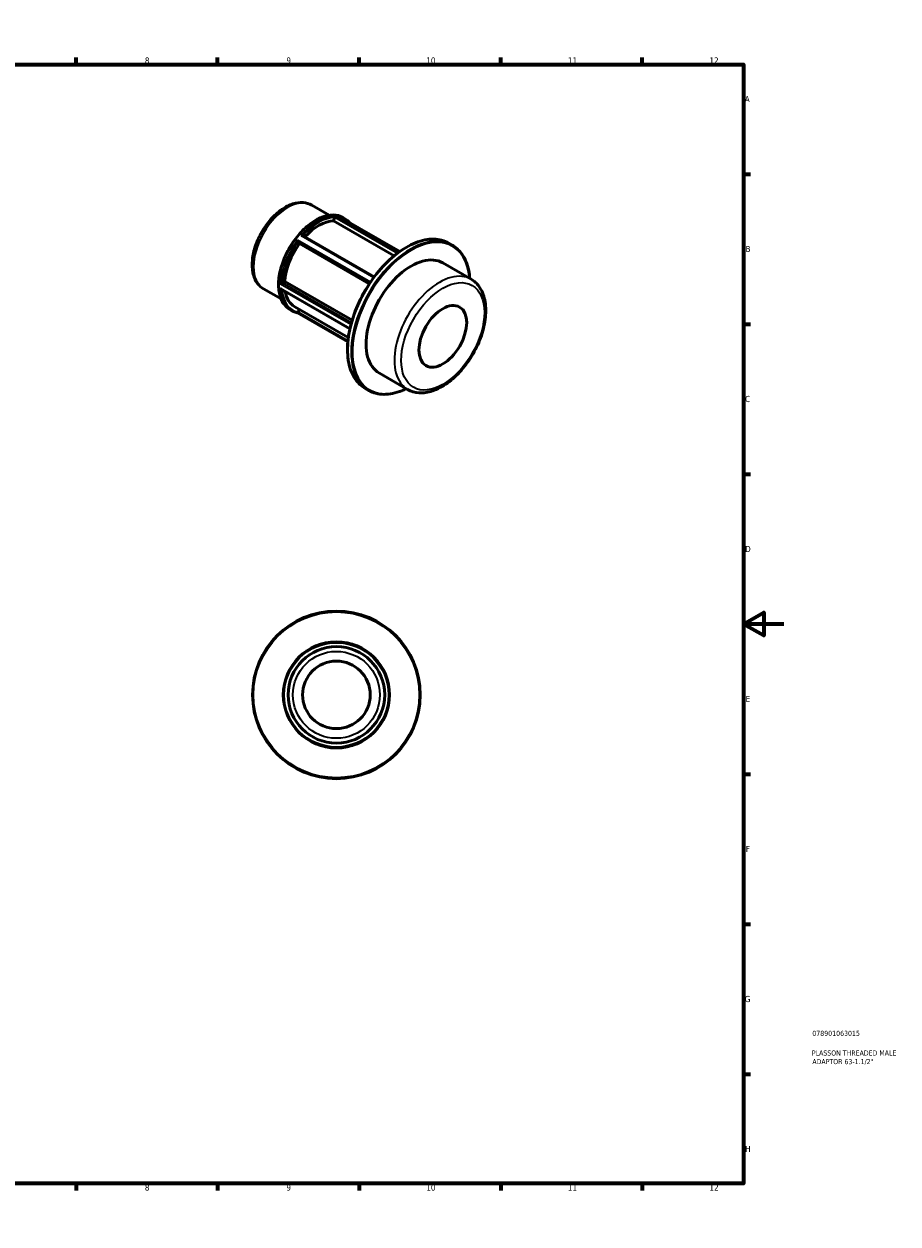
# Model space of a CAD drawing. Header units: millimetres. Extents: x 0 to 898, y 0 to 594.
# Tile 3 of 3: x 465 to 898, y 0 to 594. Entities that reach past the tile are written whole.
import ezdxf

# ---------------------------------------------------------------- set-up
doc = ezdxf.new("R2010")
doc.units = ezdxf.units.MM
for name, color, linetype, lineweight in [('Border (ANSI)', 7, 'Continuous', 70), ('Title (ISO)', 7, 'Continuous', 50), ('Visible (ANSI)', 7, 'Continuous', 50), ('Visible Narrow (ANSI)', 7, 'Continuous', 35)]:
    doc.layers.add(name, color=color, linetype=linetype, lineweight=lineweight)
doc.styles.add('Note Text (ANSI)', font='tahoma.ttf')
doc.styles.add('Note Text (ISO)', font='tahoma.ttf')

# ---------------------------------------------------------------- blocks, each defined once
blk = doc.blocks.new('Borders Default Border')
at = {"layer": 'Border (ANSI)'}
for p, q in [((70.08, 574), (70.08, 577.45)), ((140.17, 574), (140.17, 577.45)), ((210.25, 574), (210.25, 577.45)), ((280.33, 574), (280.33, 577.45)), ((350.42, 574), (350.42, 577.45)), ((490.58, 574), (490.58, 577.45)), ((560.67, 574), (560.67, 577.45)), ((630.75, 574), (630.75, 577.45)), ((700.83, 574), (700.83, 577.45)), ((770.92, 574), (770.92, 577.45)), ((20, 519.75), (16.55, 519.75)), ((821, 519.75), (824.45, 519.75)), ((20, 445.5), (16.55, 445.5)), ((821, 445.5), (824.45, 445.5)), ((20, 371.25), (16.55, 371.25)), ((821, 371.25), (824.45, 371.25)), ((20, 222.75), (16.55, 222.75)), ((821, 222.75), (824.45, 222.75)), ((20, 148.5), (16.55, 148.5)), ((821, 148.5), (824.45, 148.5)), ((20, 74.25), (16.55, 74.25)), ((821, 74.25), (824.45, 74.25)), ((70.08, 20), (70.08, 16.55)), ((140.17, 20), (140.17, 16.55)), ((210.25, 20), (210.25, 16.55)), ((280.33, 20), (280.33, 16.55)), ((350.42, 20), (350.42, 16.55)), ((490.58, 20), (490.58, 16.55)), ((560.67, 20), (560.67, 16.55)), ((630.75, 20), (630.75, 16.55)), ((700.83, 20), (700.83, 16.55)), ((770.92, 20), (770.92, 16.55))]:
    blk.add_line(p, q, dxfattribs=at)
at = {"layer": 'Border (ANSI)', "flags": 128}
for points in [[(420.5, 594), (420.5, 574), (414.73, 584), (426.27, 584), (420.5, 574)], [(20, 20), (20, 574), (821, 574), (821, 20), (20, 20)], [(0, 297), (20, 297), (10, 302.77), (10, 291.23), (20, 297)], [(841, 297), (821, 297), (831, 302.77), (831, 291.23), (821, 297)], [(420.5, 0), (420.5, 20), (414.73, 10), (426.27, 10), (420.5, 20)]]:
    blk.add_lwpolyline(points, dxfattribs=at)
at = {"layer": 'Border (ANSI)', "attachment_point": 7, "style": 'Note Text (ANSI)'}
for s, insert, char_height in [('1', (34.35, 574.4), 3.05), ('2', (104.2, 574.4), 3.05), ('3', (174.26, 574.34), 3.05), ('4', (244.23, 574.4), 3.05), ('5', (314.48, 574.34), 3.05), ('6', (384.49, 574.34), 3.05), ('7', (454.6, 574.4), 3.05), ('8', (524.63, 574.33), 3.05), ('9', (594.7, 574.34), 3.05), ('10', (663.96, 574.34), 3.048), ('11', (734.04, 574.4), 3.048), ('12', (804.13, 574.4), 3.048), ('A', (16.78, 555.35), 3.05), ('A', (821.63, 555.35), 3.05), ('B', (17.15, 481.1), 3.05), ('B', (821.99, 481.1), 3.05), ('C', (16.95, 406.8), 3.05), ('C', (821.8, 406.8), 3.05), ('D', (16.96, 332.6), 3.05), ('D', (821.81, 332.6), 3.05), ('E', (17.21, 258.35), 3.05), ('E', (822.05, 258.35), 3.05), ('F', (17.29, 184.1), 3.05), ('F', (822.14, 184.1), 3.05), ('G', (16.81, 109.79), 3.05), ('G', (821.66, 109.79), 3.05), ('H', (16.97, 35.6), 3.05), ('H', (821.81, 35.6), 3.05), ('1', (34.35, 16.55), 3.05), ('2', (104.2, 16.55), 3.05), ('3', (174.26, 16.49), 3.05), ('4', (244.23, 16.55), 3.05), ('5', (314.48, 16.49), 3.05), ('6', (384.49, 16.49), 3.05), ('7', (454.6, 16.55), 3.05), ('8', (524.63, 16.48), 3.05), ('9', (594.7, 16.49), 3.05), ('10', (663.96, 16.49), 3.048), ('11', (734.04, 16.55), 3.048), ('12', (804.13, 16.55), 3.048)]:
    blk.add_mtext(s, dxfattribs=dict(at, insert=insert, char_height=char_height))
blk = doc.blocks.new('Title Blocks ISO')
at = {"layer": 'Title (ISO)', "color": 232, "true_color": 0xca0064, "style": 'Note Text (ISO)'}
for tag, p in [('PART_NUMBER_001', (34.08, 73.13)), ('DESCRIPTION_001', (33.84, 63.4)), ('DESCRIPTION_002', (34.09, 59.12))]:
    blk.add_attdef(tag, p, '', height=2.5, dxfattribs=at)

msp = doc.modelspace()

# ---------------------------------------------------------------- linework, layer by layer
at = {"layer": 'Visible (ANSI)'}
for p, q in [((607.267, 504.324), (615.893, 499.356)), ((618.014, 496.556), (618.692, 498.305)), ((648.054, 479.258), (618.014, 496.556)), ((620.721, 498.715), (650.825, 481.379)), ((622.664, 498.215), (623.544, 497.709)), ((602.748, 489.247), (638.193, 468.836)), ((601.167, 485.292), (600.489, 486.259)), ((635.753, 465.375), (601.167, 485.292)), ((675.134, 485.55), (676.813, 484.583)), ((672.16, 475.723), (686.168, 467.656)), ((592.559, 465.811), (593.915, 466.592)), ((593.915, 466.592), (627.248, 447.396)), ((583.412, 462.898), (592.038, 457.931)), ((592.185, 462.714), (626.137, 443.162)), ((596.424, 452.647), (597.303, 452.141)), ((598.834, 454.017), (625.347, 438.75)), ((600.489, 451.37), (601.026, 452.755)), ((600.266, 451.054), (625.12, 436.742)), ((640.721, 421.128), (654.729, 413.061)), ((633.714, 413.623), (635.393, 412.657))]:
    msp.add_line(p, q, dxfattribs=at)
for radius in [41.5, 26.292, 23.901, 16.731]:
    msp.add_circle((619.464, 261.927), radius, dxfattribs=at)
for centre, major_axis, start_param, end_param in [((610.762, 474.73), (11.928, 20.713), 0.3399513, 1.2035659), ((610.762, 474.73), (-11.928, -20.713), 4.5287415, 5.4157679), ((656.441, 448.425), (15.72, 27.297), 0, 3.1415927), ((610.762, 474.73), (-11.928, -20.713), 5.6799921, 6.2831853)]:
    msp.add_ellipse(centre, major_axis=major_axis, ratio=0.5780931, start_param=start_param, end_param=end_param, dxfattribs=at)
msp.add_ellipse((672.139, 439.385), major_axis=(-8.349, -14.499), ratio=0.5780931, dxfattribs=at)
for points, knots in [([(607.267, 504.324), (605.978, 505.066), (604.516, 505.498), (601.357, 505.741), (599.653, 505.505), (596.061, 504.371), (594.17, 503.397), (590.475, 500.811), (588.675, 499.181), (585.377, 495.469), (583.878, 493.389), (581.312, 488.986), (580.244, 486.663), (578.637, 481.978), (578.1, 479.616), (577.636, 475.056), (577.711, 472.859), (578.542, 468.887), (579.285, 467.097), (581.21, 464.506), (582.236, 463.576), (583.412, 462.898)], [5.4997209, 5.4997209, 5.4997209, 5.4997209, 5.7692038, 5.7692038, 6.061863, 6.061863, 6.3900213, 6.3900213, 6.727103, 6.727103, 7.061754, 7.061754, 7.3950061, 7.3950061, 7.729515, 7.729515, 8.066545, 8.066545, 8.3956026, 8.3956026, 8.6413135, 8.6413135, 8.6413135, 8.6413135]), ([(622.664, 498.215), (621.259, 499.024), (619.637, 499.452), (616.107, 499.516), (614.194, 499.135), (610.258, 497.595), (608.233, 496.42), (604.298, 493.399), (602.388, 491.552), (598.877, 487.379), (597.277, 485.055), (594.542, 480.161), (593.409, 477.592), (591.722, 472.465), (591.17, 469.908), (590.707, 465.055), (590.797, 462.761), (591.625, 458.675), (592.362, 456.88), (594.226, 454.266), (595.248, 453.324), (596.424, 452.647)], [5.4997209, 5.4997209, 5.4997209, 5.4997209, 5.8086362, 5.8086362, 6.1250068, 6.1250068, 6.4475238, 6.4475238, 6.7705055, 6.7705055, 7.0929713, 7.0929713, 7.4152411, 7.4152411, 7.7377675, 7.7377675, 8.0608057, 8.0608057, 8.3829441, 8.3829441, 8.6413135, 8.6413135, 8.6413135, 8.6413135]), ([(618.702, 498.333), (618.716, 498.376), (618.729, 498.419), (618.755, 498.514), (618.767, 498.563), (618.79, 498.671), (618.799, 498.726), (618.81, 498.809), (618.813, 498.841), (618.815, 498.896), (618.814, 498.919), (618.811, 498.937), (618.81, 498.937), (618.81, 498.937)], [-0.088459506, -0.088459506, -0.088459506, -0.088459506, -0.074705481, -0.074705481, -0.058269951, -0.058269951, -0.035862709, -0.035862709, -0.018254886, -0.018254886, 0, 0, 0.000439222, 0.000439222, 0.000439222, 0.000439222]), ([(620.599, 498.774), (620.601, 498.773), (620.602, 498.772), (620.644, 498.756), (620.683, 498.737), (620.721, 498.715)], [-0.215485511, -0.215485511, -0.215485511, -0.215485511, -0.214947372, -0.214947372, -0.198729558, -0.198729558, -0.198729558, -0.198729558]), ([(625.971, 495.692), (625.775, 495.919), (625.571, 496.135), (624.806, 496.873), (624.198, 497.332), (623.544, 497.709)], [5.30060352, 5.30060352, 5.30060352, 5.30060352, 5.3558765, 5.3558765, 5.49972085, 5.49972085, 5.49972085, 5.49972085]), ([(602.037, 489.278), (602.038, 489.279), (602.04, 489.279), (602.108, 489.296), (602.178, 489.308), (602.314, 489.321), (602.382, 489.324), (602.516, 489.317), (602.584, 489.307), (602.682, 489.279), (602.718, 489.265), (602.748, 489.247)], [-0.215485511, -0.215485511, -0.215485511, -0.215485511, -0.214947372, -0.214947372, -0.189056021, -0.189056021, -0.164370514, -0.164370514, -0.13882001, -0.13882001, -0.122571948, -0.122571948, -0.122571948, -0.122571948]), ([(675.134, 485.55), (672.916, 486.827), (670.351, 487.496), (664.77, 487.565), (661.748, 486.947), (655.54, 484.478), (652.353, 482.611), (646.159, 477.824), (643.153, 474.902), (637.626, 468.304), (635.105, 464.63), (630.8, 456.898), (629.016, 452.842), (626.364, 444.753), (625.497, 440.721), (624.772, 433.083), (624.916, 429.478), (626.212, 423.065), (627.365, 420.255), (630.275, 416.158), (631.874, 414.683), (633.714, 413.623)], [5.4997209, 5.4997209, 5.4997209, 5.4997209, 5.8125833, 5.8125833, 6.1303886, 6.1303886, 6.4520206, 6.4520206, 6.7739005, 6.7739005, 7.095453, 7.095453, 7.4168844, 7.4168844, 7.7384796, 7.7384796, 8.060401, 8.060401, 8.3817779, 8.3817779, 8.6413135, 8.6413135, 8.6413135, 8.6413135]), ([(600.478, 486.275), (600.46, 486.299), (600.441, 486.33), (600.403, 486.409), (600.383, 486.457), (600.341, 486.577), (600.32, 486.65), (600.29, 486.778), (600.279, 486.834), (600.26, 486.944), (600.253, 486.999), (600.248, 487.052), (600.248, 487.053), (600.248, 487.054)], [-0.088459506, -0.088459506, -0.088459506, -0.088459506, -0.074705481, -0.074705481, -0.058269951, -0.058269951, -0.035862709, -0.035862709, -0.018254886, -0.018254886, 0, 0, 0.000439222, 0.000439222, 0.000439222, 0.000439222]), ([(685.489, 468.047), (685.389, 469.396), (685.213, 470.696), (684.315, 475.142), (683.162, 477.952), (680.252, 482.048), (678.652, 483.524), (676.813, 484.583)], [4.79429625, 4.79429625, 4.79429625, 4.79429625, 4.9188084, 4.9188084, 5.24018524, 5.24018524, 5.49972085, 5.49972085, 5.49972085, 5.49972085]), ([(591.861, 465.43), (591.862, 465.43), (591.863, 465.43), (591.901, 465.453), (591.944, 465.478), (592.037, 465.53), (592.087, 465.558), (592.195, 465.618), (592.255, 465.651), (592.361, 465.708), (592.407, 465.732), (592.481, 465.771), (592.51, 465.785), (592.536, 465.799)], [-0.21548551, -0.21548551, -0.21548551, -0.21548551, -0.21494737, -0.21494737, -0.18905602, -0.18905602, -0.16437051, -0.16437051, -0.13882001, -0.13882001, -0.11969472, -0.11969472, -0.10654987, -0.10654987, -0.10654987, -0.10654987]), ([(654.729, 413.061), (656.422, 412.086), (658.349, 411.533), (662.526, 411.276), (664.788, 411.627), (669.522, 413.224), (672, 414.547), (676.827, 418.024), (679.174, 420.191), (683.477, 425.115), (685.434, 427.868), (688.784, 433.689), (690.177, 436.755), (692.266, 442.92), (692.96, 446.019), (693.556, 451.971), (693.454, 454.823), (692.39, 459.96), (691.439, 462.259), (688.991, 465.59), (687.676, 466.787), (686.168, 467.656)], [2.3581282, 2.3581282, 2.3581282, 2.3581282, 2.6376958, 2.6376958, 2.9380745, 2.9380745, 3.2657613, 3.2657613, 3.5986229, 3.5986229, 3.929488, 3.929488, 4.2593631, 4.2593631, 4.590229, 4.590229, 4.9230848, 4.9230848, 5.2506104, 5.2506104, 5.4997209, 5.4997209, 5.4997209, 5.4997209]), ([(592.185, 462.714), (592.155, 462.731), (592.126, 462.751), (592.053, 462.808), (592.011, 462.848), (591.932, 462.937), (591.896, 462.986), (591.863, 463.039), (591.862, 463.04), (591.861, 463.041)], [-0.046783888, -0.046783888, -0.046783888, -0.046783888, -0.035862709, -0.035862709, -0.018254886, -0.018254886, 0, 0, 0.000439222, 0.000439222, 0.000439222, 0.000439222]), ([(597.303, 452.141), (597.485, 452.036), (597.67, 451.938), (598.046, 451.754), (598.238, 451.669), (598.628, 451.511), (598.826, 451.438), (599.229, 451.306), (599.433, 451.246), (599.847, 451.14), (600.057, 451.094), (600.269, 451.054)], [2.3581282, 2.3581282, 2.3581282, 2.3581282, 2.39799628, 2.39799628, 2.43786435, 2.43786435, 2.47773243, 2.47773243, 2.5176005, 2.5176005, 2.55746858, 2.55746858, 2.55746858, 2.55746858]), ([(600.269, 451.054), (600.271, 451.053), (600.273, 451.053), (600.285, 451.054), (600.299, 451.061), (600.334, 451.093), (600.354, 451.119), (600.396, 451.182), (600.415, 451.216), (600.45, 451.282), (600.464, 451.311), (600.478, 451.342)], [-0.192985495, -0.192985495, -0.192985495, -0.192985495, -0.189056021, -0.189056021, -0.164370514, -0.164370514, -0.13882001, -0.13882001, -0.119694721, -0.119694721, -0.10654987, -0.10654987, -0.10654987, -0.10654987]), ([(635.393, 412.657), (637.611, 411.379), (640.176, 410.71), (645.757, 410.641), (648.779, 411.259), (652.59, 412.775), (653.319, 413.097), (654.05, 413.452)], [2.3581282, 2.3581282, 2.3581282, 2.3581282, 2.67099066, 2.67099066, 2.98879599, 2.98879599, 3.0635528, 3.0635528, 3.0635528, 3.0635528])]:
    msp.add_open_spline(points, degree=3, knots=knots, dxfattribs=at)
for points in [[(618.692, 498.305), (618.696, 498.314), (618.699, 498.324), (618.702, 498.333)], [(600.489, 486.259), (600.486, 486.264), (600.482, 486.27), (600.478, 486.275)], [(592.536, 465.799), (592.544, 465.803), (592.552, 465.807), (592.559, 465.811)], [(600.478, 451.342), (600.482, 451.351), (600.486, 451.361), (600.489, 451.37)]]:
    msp.add_open_spline(points, degree=3, dxfattribs=at)
at = {"layer": 'Visible Narrow (ANSI)'}
for p, q in [((618.702, 498.333), (649.645, 480.515)), ((650.149, 480.891), (618.81, 498.937)), ((620.599, 498.774), (650.816, 481.373)), ((602.037, 489.278), (637.995, 468.571)), ((636.35, 466.264), (600.248, 487.054)), ((600.478, 486.275), (636.036, 465.799)), ((591.861, 465.43), (626.677, 445.38)), ((626.855, 446.036), (592.536, 465.799)), ((626.165, 443.287), (591.861, 463.041)), ((625.157, 437.13), (600.478, 451.342))]:
    msp.add_line(p, q, dxfattribs=at)
for radius in [41.022, 25.814, 21.511]:
    msp.add_circle((619.464, 261.927), radius, dxfattribs=at)
for centre, major_axis, start_param, end_param in [((595.34, 483.611), (-11.928, -20.713), 3.1415927, 6.2831853), ((609.544, 475.431), (-13.12, -22.784), 3.1415927, 6.2831853), ((610.424, 474.925), (13.12, 22.784), 0.3154499, 1.2514791), ((610.762, 474.73), (12.882, 22.37), 0.3340077, 1.23191), ((610.424, 474.925), (13.12, 22.784), 0, 0.2042815), ((610.762, 474.73), (12.882, 22.37), 6.2157264, 6.3506442), ((654.424, 449.586), (-20.71, -35.963), 3.1415927, 6.2831853), ((656.103, 448.62), (20.71, 35.963), 0, 3.1415927), ((656.441, 448.425), (-20.471, -35.549), 2.4463233, 6.9784546), ((610.424, 474.925), (-13.12, -22.784), 4.5042401, 5.4402693), ((610.762, 474.73), (12.882, 22.37), 1.3812052, 2.2801188), ((670.448, 440.359), (15.72, 27.297), 0, 3.1415927), ((610.424, 474.925), (-13.12, -22.784), 5.5514376, 6.2831853), ((610.762, 474.73), (-12.882, -22.37), 5.579598, 6.468909)]:
    msp.add_ellipse(centre, major_axis=major_axis, ratio=0.5780931, start_param=start_param, end_param=end_param, dxfattribs=at)
msp.add_ellipse((672.139, 439.385), major_axis=(-14.527, -25.226), ratio=0.5780931, dxfattribs=at)

# ---------------------------------------------------------------- block references
msp.add_blockref('Borders Default Border', (0, 0))
msp.add_blockref('Title Blocks ISO', (821, 20)).add_auto_attribs({'PART_NUMBER_001': '078901063015', 'DESCRIPTION_001': 'PLASSON THREADED MALE', 'DESCRIPTION_002': 'ADAPTOR 63-1.1/2"'})

doc.saveas('drawing.dxf')
